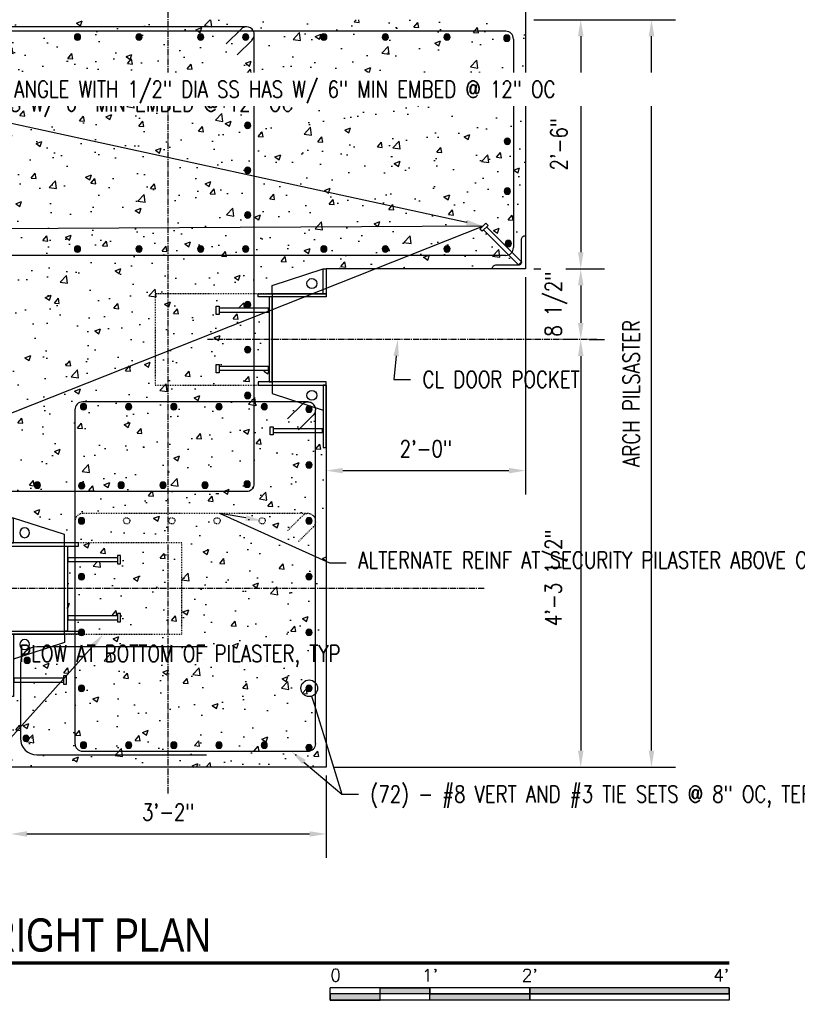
# Model space of a CAD drawing. Header units: inches. Extents: x 73 to 1688, y 720 to 938.
# Tile 9 of 34: x 366 to 459, y 720 to 838. Entities that reach past the tile are written whole.
import ezdxf
from ezdxf import colors
from ezdxf.entities.mleader import LeaderData, LeaderLine
from ezdxf.enums import TextEntityAlignment as Align
from ezdxf.math import Vec2, Vec3

# ---------------------------------------------------------------- set-up
doc = ezdxf.new("R2010")
doc.units = ezdxf.units.IN
doc.header["$MEASUREMENT"] = 0
doc.linetypes.add('CENTER2', pattern=[1.125, 0.75, -0.125, 0.125, -0.125])
doc.linetypes.add('Hidden 3_32_', pattern=[0.140625, 0.09375, -0.046875])
for name, color, linetype in [('A-DETL-GENF', 3, 'Continuous'), ('A-DETL-HDLN', 1, 'Hidden 3_32_'), ('A-DETL-WIDE', 5, 'Continuous'), ('A-WALL-PATT', 8, 'Continuous'), ('S-ANNO-DIMS', 1, 'Continuous'), ('S-ANNO-NOTE', 2, 'Continuous'), ('S-ANNO-SYMB', 2, 'Continuous'), ('S-COLS', 53, 'Continuous'), ('S-DETL-HVY', 4, 'Continuous'), ('S-DETL-LIGHT', 1, 'Continuous'), ('S-GRID', 1, 'CENTER2')]:
    doc.layers.add(name, color=color, linetype=linetype)
doc.styles.add('Annotative', font='romans.shx', dxfattribs={"width": 0.8, "height": 0.125})
doc.styles.add('Arial', font='romans.shx', dxfattribs={"width": 0.8})
doc.styles.add('TITLES', font='swiss.ttf', dxfattribs={"width": 0.8, "height": 0.25})
doc.dimstyles.new('Annotative', dxfattribs={"dimscale": 0, "dimtxt": 0.125, "dimasz": 0.125, "dimexe": 0.18, "dimexo": 0.0625, "dimgap": 0.09, "dimtad": 1, "dimdec": 3, "dimzin": 3, "dimdsep": 46, "dimlunit": 4, "dimtxsty": 'Annotative', "dimcen": 0.09, "dimclrt": 2, "dimazin": 2, "dimtfac": 1, "dimtdec": 3, "dimtmove": 0, "dimatfit": 0, "dimfxl": 1, "dimtfill": 1, "dimfrac": 2, "dimtolj": 1, "dimtzin": 0, "dimarcsym": 0})

# ---------------------------------------------------------------- blocks, each defined once
blk = doc.blocks.new('Reinf Bar Section_USACE - __6-599924-PILASTER MIDDLE RIGHT PLAN')
at = {"layer": 'A-DETL-GENF'}
blk.add_hatch(color=256, dxfattribs=at).paths.add_polyline_path([(-0.08, -0.37), (0.08, -0.37), (0.23, -0.29), (0.34, -0.16), (0.38, 0), (0.34, 0.16), (0.23, 0.29), (0.08, 0.37), (-0.08, 0.37), (-0.23, 0.29), (-0.34, 0.16), (-0.37, 0), (-0.34, -0.16), (-0.23, -0.29)])
for start, end in [(0, 180), (180, 0)]:
    blk.add_arc((0, 0), 0.375, start, end, dxfattribs=at)
blk = doc.blocks.new('Reinforcing Bend Type T1_USACE - _3-1806988-PILASTER MIDDLE RIGHT PLAN')
at = {"lineweight": -3}
for p, q in [((-12.89, -43), (-12.89, 38.06)), ((13.17, 38.99), (-11.95, 38.99)), ((10.74, 36.95), (12.51, 38.72)), ((14.11, -43), (14.11, 38.06)), ((12.07, 35.66), (13.92, 37.51)), ((13.17, -43.93), (-11.95, -43.93))]:
    blk.add_line(p, q, dxfattribs=at)
for centre, radius, start, end in [((-11.95, 38.06), 0.938, 90, 180), ((13.17, 38.06), 0.938, 360, 135.0039), ((13.28, 38.04), 0.831, 320.6986, 1.1923), ((-11.95, -43), 0.938, 180, 270), ((13.17, -43), 0.938, 270, 360)]:
    blk.add_arc(centre, radius, start, end, dxfattribs=at)
blk = doc.blocks.new('Reinforcing Bend Type T1_USACE - _3-1806933-PILASTER MIDDLE RIGHT PLAN')
at = {"lineweight": -3}
for p, q in [((25.77, 25.49), (-24.05, 25.49)), ((25.11, 25.21), (23.34, 23.45)), ((-24.99, 24.55), (-24.99, -29.49)), ((26.43, 23.88), (24.65, 22.13)), ((26.71, -29.49), (26.71, 24.55)), ((25.77, -30.43), (-24.05, -30.43))]:
    blk.add_line(p, q, dxfattribs=at)
for centre, radius, start, end in [((-24.05, 24.55), 0.938, 90, 180), ((25.77, 24.55), 0.938, 314.478, 135.0039), ((-24.05, -29.49), 0.938, 180, 270), ((25.77, -29.49), 0.937, 270, 0)]:
    blk.add_arc(centre, radius, start, end, dxfattribs=at)
blk = doc.blocks.new('Reinforcing Bend Type T1_USACE - _3-1811623-PILASTER MIDDLE RIGHT PLAN')
at = {"lineweight": -3}
for p, q in [((14.39, 18.56), (-12.72, 18.56)), ((11.95, 16.52), (13.72, 18.29)), ((-13.66, 17.62), (-13.66, -22.56)), ((13.26, 15.2), (15.04, 16.95)), ((15.32, -22.56), (15.32, 17.62)), ((-12.72, -23.5), (14.39, -23.5))]:
    blk.add_line(p, q, dxfattribs=at)
for centre, radius, start, end in [((-12.72, 17.62), 0.937, 90, 180), ((14.39, 17.62), 0.937, 0, 135), ((14.39, 17.62), 0.937, 314.475, 89.475), ((-12.72, -22.56), 0.938, 180, 270), ((14.39, -22.56), 0.938, 270, 360)]:
    blk.add_arc(centre, radius, start, end, dxfattribs=at)
blk = doc.blocks.new('*D85')
at = {"layer": 'Defpoints', "color": 0, "transparency": 16777216}
for p in [(364.59, 748.29), (402.59, 748.29), (402.59, 740.25)]:
    blk.add_point(p, dxfattribs=at)
at = {"layer": 'S-ANNO-DIMS', "color": 0, "lineweight": -2, "transparency": 16777216}
for p, q in [((364.59, 747.29), (364.59, 737.37)), ((402.59, 747.29), (402.59, 737.37)), ((366.59, 740.25), (400.59, 740.25))]:
    blk.add_line(p, q, dxfattribs=at)
at = {"layer": 'S-ANNO-DIMS', "color": 0, "transparency": 16777216}
for points in [[(366.59, 740.58), (366.59, 739.92), (364.59, 740.25)], [(400.59, 740.58), (400.59, 739.92), (402.59, 740.25)]]:
    blk.add_solid(points, dxfattribs=at)
at = {"layer": 'S-ANNO-DIMS', "color": 2, "lineweight": -3, "transparency": 16777216, "insert": (383.59, 742.88), "char_height": 2, "width": 8.2186, "attachment_point": 5, "style": 'Annotative', "bg_fill": 3, "box_fill_scale": 1.25, "bg_fill_color": 256, "bg_fill_true_color": 13158600, "bg_fill_transparency": 0}
blk.add_mtext('\\A1;3\'-2"', dxfattribs=at)
blk = doc.blocks.new('*D83')
at = {"layer": 'Defpoints', "color": 0, "transparency": 16777216}
for p in [(426.59, 838.29), (426.59, 808.29), (433.23, 808.29)]:
    blk.add_point(p, dxfattribs=at)
at = {"layer": 'S-ANNO-DIMS', "color": 0, "lineweight": -2, "transparency": 16777216}
for p, q in [((427.59, 838.29), (436.11, 838.29)), ((433.23, 836.29), (433.23, 810.29)), ((427.59, 808.29), (436.11, 808.29))]:
    blk.add_line(p, q, dxfattribs=at)
at = {"layer": 'S-ANNO-DIMS', "color": 0, "transparency": 16777216}
for points in [[(432.9, 836.29), (433.57, 836.29), (433.23, 838.29)], [(432.9, 810.29), (433.57, 810.29), (433.23, 808.29)]]:
    blk.add_solid(points, dxfattribs=at)
at = {"layer": 'S-ANNO-DIMS', "color": 2, "lineweight": -3, "transparency": 16777216, "insert": (430.6, 823.29), "char_height": 2, "width": 8.2186, "attachment_point": 5, "rotation": 90, "style": 'Annotative', "bg_fill": 3, "box_fill_scale": 1.25, "bg_fill_color": 256, "bg_fill_true_color": 13158600, "bg_fill_transparency": 0}
blk.add_mtext('\\A1;2\'-6"', dxfattribs=at)
blk = doc.blocks.new('*D82')
at = {"layer": 'Defpoints', "color": 0, "transparency": 16777216}
for p in [(433.23, 799.79), (402.59, 748.29), (433.23, 748.29)]:
    blk.add_point(p, dxfattribs=at)
at = {"layer": 'S-ANNO-DIMS', "color": 0, "lineweight": -2, "transparency": 16777216}
for p, q in [((432.23, 799.79), (430.35, 799.79)), ((433.23, 797.79), (433.23, 750.29)), ((403.59, 748.29), (436.11, 748.29))]:
    blk.add_line(p, q, dxfattribs=at)
at = {"layer": 'S-ANNO-DIMS', "color": 0, "transparency": 16777216}
for points in [[(432.9, 797.79), (433.57, 797.79), (433.23, 799.79)], [(432.9, 750.29), (433.57, 750.29), (433.23, 748.29)]]:
    blk.add_solid(points, dxfattribs=at)
at = {"layer": 'S-ANNO-DIMS', "color": 2, "lineweight": -3, "transparency": 16777216, "insert": (430.27, 771.09), "char_height": 2, "width": 18.1645, "attachment_point": 5, "rotation": 90, "style": 'Annotative', "bg_fill": 3, "box_fill_scale": 1.25, "bg_fill_color": 256, "bg_fill_true_color": 13158600, "bg_fill_transparency": 0}
blk.add_mtext('\\A1;4\'-3 1/2"', dxfattribs=at)
blk = doc.blocks.new('*D80')
at = {"layer": 'Defpoints', "color": 0, "transparency": 16777216}
for p in [(426.59, 808.29), (402.59, 794.29), (426.59, 784)]:
    blk.add_point(p, dxfattribs=at)
at = {"layer": 'S-ANNO-DIMS', "color": 0, "lineweight": -2, "transparency": 16777216}
for p, q in [((426.59, 807.29), (426.59, 781.12)), ((402.59, 793.29), (402.59, 781.12)), ((404.59, 784), (424.59, 784))]:
    blk.add_line(p, q, dxfattribs=at)
at = {"layer": 'S-ANNO-DIMS', "color": 0, "transparency": 16777216}
for points in [[(404.59, 784.33), (404.59, 783.66), (402.59, 784)], [(424.59, 784.33), (424.59, 783.66), (426.59, 784)]]:
    blk.add_solid(points, dxfattribs=at)
at = {"layer": 'S-ANNO-DIMS', "color": 2, "lineweight": -3, "transparency": 16777216, "insert": (414.59, 786.63), "char_height": 2, "width": 8.2186, "attachment_point": 5, "style": 'Annotative', "bg_fill": 3, "box_fill_scale": 1.25, "bg_fill_color": 256, "bg_fill_true_color": 13158600, "bg_fill_transparency": 0}
blk.add_mtext('\\A1;2\'-0"', dxfattribs=at)
blk = doc.blocks.new('*U99')
for points in [[(-2.625, -0.188), (-2.25, -0.188), (-2.25, -0.2344), (-2.625, -0.2344)], [(-1.5, -0.2344), (0, -0.2344), (0, -0.1875), (-1.5, -0.1875)], [(-3, -0.2812), (-2.625, -0.2812), (-2.625, -0.2344), (-3, -0.2344)], [(-2.25, -0.2349), (-1.5, -0.2349), (-1.5, -0.2812), (-2.25, -0.2812)]]:
    blk.add_hatch(color=256).paths.add_polyline_path(points)
for p, q in [((0, -0.1875), (-3, -0.1875)), ((-3, -0.2812), (-3, -0.1875)), ((-2.625, -0.2807), (-2.625, -0.188)), ((-2.25, -0.2812), (-2.25, -0.1885)), ((-1.5, -0.2812), (-1.5, -0.1885)), ((0, -0.1875), (0, -0.2812)), ((0, -0.2344), (-3, -0.2344)), ((0, -0.2812), (-3, -0.2812))]:
    blk.add_line(p, q)
at = {"flags": 128}
for points in [[(-2.625, -0.188), (-2.25, -0.188), (-2.25, -0.2344), (-2.625, -0.2344), (-2.625, -0.188)], [(-1.5, -0.2344), (0, -0.2344), (0, -0.1875), (-1.5, -0.1875), (-1.5, -0.2344)], [(-3, -0.2812), (-2.625, -0.2812), (-2.625, -0.2344), (-3, -0.2344), (-3, -0.2812)], [(-2.25, -0.2349), (-1.5, -0.2349), (-1.5, -0.2812), (-2.25, -0.2812), (-2.25, -0.2349)]]:
    blk.add_lwpolyline(points, close=True, dxfattribs=at)
at = {"style": 'Arial'}
blk.add_text('0', height=0.0937, dxfattribs=at).set_placement((-3, -0.0937), align=Align.MIDDLE_LEFT)
for s, p in [("1'", (-2.25, -0.0937)), ("2'", (-1.5, -0.0937))]:
    blk.add_text(s, height=0.09375, dxfattribs=at).set_placement(p, align=Align.MIDDLE_CENTER)
blk.add_text("4'", height=0.09375, dxfattribs=at).set_placement((0, -0.0937), align=Align.MIDDLE_RIGHT)
blk = doc.blocks.new('_DotBlank')
at = {"color": 0, "linetype": 'ByBlock', "lineweight": -2}
blk.add_line((-0.5, 0), (-1, 0), dxfattribs=at)
blk.add_circle((0, 0), 0.5, dxfattribs=at)
blk = doc.blocks.new('*D136')
at = {"layer": 'Defpoints', "color": 0, "transparency": 16777216}
for p in [(426.59, 838.29), (441.75, 838.29), (402.59, 748.29)]:
    blk.add_point(p, dxfattribs=at)
at = {"layer": 'S-ANNO-DIMS', "color": 0, "lineweight": -2, "transparency": 16777216}
for p, q in [((427.59, 838.29), (444.63, 838.29)), ((441.75, 750.29), (441.75, 836.29)), ((403.59, 748.29), (444.63, 748.29))]:
    blk.add_line(p, q, dxfattribs=at)
at = {"layer": 'S-ANNO-DIMS', "color": 0, "transparency": 16777216}
for points in [[(441.41, 836.29), (442.08, 836.29), (441.75, 838.29)], [(441.41, 750.29), (442.08, 750.29), (441.75, 748.29)]]:
    blk.add_solid(points, dxfattribs=at)
at = {"layer": 'S-ANNO-DIMS', "color": 2, "transparency": 16777216, "insert": (439.31, 793.29), "char_height": 2, "attachment_point": 5, "rotation": 90, "style": 'Annotative', "bg_fill": 3, "box_fill_scale": 1.25, "bg_fill_color": 256, "bg_fill_true_color": 13158600, "bg_fill_transparency": 0}
blk.add_mtext('\\A1;ARCH PILSASTER', dxfattribs=at)
blk = doc.blocks.new('*U47')
at = {"linetype": 'Continuous', "lineweight": 70}
blk.add_line((1.125, 0.625), (9.4921, 0.625), dxfattribs=at)
at = {"lineweight": 70}
blk.add_circle((0.8125, 0.625), 0.3125, dxfattribs=at)
at = {"style": 'Arial'}
blk.add_attdef('DRAWING_AREA_TITLE', text='', height=0.1875, dxfattribs=at).set_placement((1.3743, 0.6339), align=Align.BOTTOM_LEFT)
blk.add_attdef('X#', text='', height=0.1875, dxfattribs=at).set_placement((0.8125, 0.625), align=Align.MIDDLE_CENTER)
blk.add_attdef('SCALE:', text='', height=0.0938, dxfattribs=at).set_placement((1.3743, 0.5606), align=Align.TOP_LEFT)
blk = doc.blocks.new('*D137')
at = {"layer": 'S-ANNO-DIMS', "color": 0, "lineweight": -2, "transparency": 16777216}
for p, q in [((427.59, 808.29), (436.11, 808.29)), ((433.23, 806.29), (433.23, 801.79)), ((434.23, 799.79), (436.11, 799.79))]:
    blk.add_line(p, q, dxfattribs=at)
at = {"layer": 'S-ANNO-DIMS', "color": 2, "transparency": 16777216, "insert": (430.27, 804.04), "char_height": 2, "attachment_point": 5, "rotation": 90, "style": 'Annotative', "bg_fill": 3, "box_fill_scale": 1.25, "bg_fill_color": 256, "bg_fill_true_color": 13158600, "bg_fill_transparency": 0}
blk.add_mtext('\\A1;8 1/2"', dxfattribs=at)
at = {"layer": 'Defpoints', "color": 0, "transparency": 16777216}
for p in [(426.59, 808.29), (433.23, 799.79), (433.23, 799.79)]:
    blk.add_point(p, dxfattribs=at)
at = {"layer": 'S-ANNO-DIMS', "color": 0, "transparency": 16777216}
for points in [[(432.9, 806.29), (433.57, 806.29), (433.23, 808.29)], [(432.9, 801.79), (433.57, 801.79), (433.23, 799.79)]]:
    blk.add_solid(points, dxfattribs=at)
blk = doc.blocks.new('USM TYPE H_SECURITY PILASTER POCKET WELDMENT')
for p, q in [((-3.75, 0.44), (-3.75, 6.37)), ((-3.25, 0.44), (-3.25, 6.37)), ((3.25, 0.44), (3.25, 6.37)), ((3.75, 0.44), (3.75, 6.37)), ((-6.5, 0), (-8.5, -6.13)), ((-5.5, 0), (-6.5, 0)), ((5.5, 0), (6.5, 0)), ((6.5, 0), (8.5, -6.13)), ((-11.25, -6.06), (-11.25, -0.13)), ((-10.75, -6.06), (-10.75, -0.13))]:
    blk.add_line(p, q)
for points in [[(-4, 6.37), (-4, 6.75), (-3, 6.75), (-3, 6.37)], [(3, 6.37), (3, 6.75), (4, 6.75), (4, 6.37)], [(-5.5, 1.69), (-5.5, -6.5), (-5.12, -6.5), (-5.12, 1.69)], [(5.5, 1.69), (5.5, -6.5), (5.12, -6.5), (5.12, 1.69)], [(-11.5, -0.13), (-11.5, 0.25), (-10.5, 0.25), (-10.5, -0.13)], [(-5.12, 0), (5.12, 0), (5.12, 0.37), (-5.12, 0.37)], [(-13, -6.5), (-5.5, -6.5), (-5.5, -6.13), (-13, -6.13)], [(-11.19, -6.13), (-11.25, -6.06), (-10.75, -6.06), (-10.81, -6.13)], [(8.5, -6.5), (5.5, -6.5), (5.5, -6.13), (8.5, -6.13)]]:
    blk.add_lwpolyline(points, close=True)
for points in [[(-3.69, 0.37), (-3.75, 0.44), (-3.25, 0.44), (-3.31, 0.37)], [(3.31, 0.37), (3.25, 0.44), (3.75, 0.44), (3.69, 0.37)]]:
    blk.add_lwpolyline(points)
for centre in [(-6.73, -4.78), (6.73, -4.78)]:
    blk.add_circle(centre, 0.597)
blk = doc.blocks.new('USM TYPE H_0.50 x 6.00 HAS')
for p, q in [((-0.25, 0.0625), (-0.25, 6)), ((0.25, 0.0625), (0.25, 6)), ((-0.1875, 0), (0.1875, 0))]:
    blk.add_line(p, q)
blk.add_lwpolyline([(-0.5, 6), (-0.5, 6.375), (0.5, 6.375), (0.5, 6)], close=True)
blk.add_lwpolyline([(-0.1875, 0), (-0.25, 0.0625), (0.25, 0.0625), (0.1875, 0)])
blk = doc.blocks.new('USM TYPE H_L4x4x0.50')
at = {"lineweight": -3}
blk.add_lwpolyline([(-0.75, 0.5, 0.414214), (-0.5, 0.75), (-0.5, 3.5, -0.414214), (0, 4), (0, 0), (-4, 0, -0.414214), (-3.5, 0.5)], format="xyb", close=True, dxfattribs=at)

msp = doc.modelspace()

# ---------------------------------------------------------------- hatches: boundary and pattern name
at = {"layer": 'A-WALL-PATT', "lineweight": -3}
h = msp.add_hatch(dxfattribs=at)
h.set_pattern_fill('AR-CONC', color=256, style=0)
h.set_pattern_definition([(50, (3.067, 0), (7.1726, -0.62752), [0.75, -8.25]), (355, (3.067, 0), (-1.387513, 7.52192), [0.6, -6.6]), (100.45144, (3.6645, -0.052), (5.78509, 6.8944), [0.6374, -7.01142]), (46.1842, (3.067, 2), (10.67241, -1.65519), [1.125, -12.375]), (96.6356, (3.956, 1.862), (9.34662, 9.74119), [0.9561, -10.51714]), (351.1842, (3.067, 2), (9.34662, 9.74119), [0.9, -9.9]), (21, (4.067, 1.5), (5.96907, -4.02619), [0.75, -8.25]), (326, (4.067, 1.5), (2.433153, 7.2515), [0.6, -6.6]), (71.45144, (4.564, 1.1645), (8.402224, 3.22531), [0.6374, -7.01142]), (37.5, (3.0668, 0), (0.1215986, 3.3289385), [0, -6.52, 0, -6.7, 0, -6.625]), (7.5, (3.0668, 0), (2.630695, 3.944117), [0, -3.82, 0, -6.37, 0, -2.525]), (327.5, (0.8368, 0), (5.338224, -0.225549), [0, -2.5, 0, -7.8, 0, -10.35]), (317.5, (-0.1632, 0), (5.831862, 1.00105), [0, -3.25, 0, -5.18, 0, -7.35])])
h.paths.add_polyline_path([(340.594, 838.29), (340.594, 782.29, -0.41421356), (341.094, 781.79), (341.094, 779.1436), (345.2924, 783.342), (345.1156, 783.5188), (345.3808, 783.784), (346.0879, 783.0769), (345.8227, 782.8117), (345.646, 782.9885), (341.4475, 778.79), (344.094, 778.79, -0.41421356), (344.594, 778.29), (364.594, 778.29), (364.594, 782.79), (364.969, 782.79), (364.969, 781.04), (370.969, 781.04), (370.969, 781.29), (371.344, 781.29), (371.344, 780.29), (370.969, 780.29), (370.969, 780.54), (364.969, 780.54), (364.969, 778.29), (371.094, 776.29), (371.094, 775.29), (372.7815, 775.29), (372.7815, 774.915), (371.469, 774.915), (371.469, 773.54), (377.469, 773.54), (377.469, 773.79), (377.844, 773.79), (377.844, 772.79), (377.469, 772.79), (377.469, 773.04), (371.469, 773.04), (371.469, 766.54), (377.469, 766.54), (377.469, 766.79), (377.844, 766.79), (377.844, 765.79), (377.469, 765.79), (377.469, 766.04), (371.469, 766.04), (371.469, 764.665), (372.7815, 764.665), (372.7815, 764.29), (371.094, 764.29), (371.094, 763.29), (364.969, 761.29), (364.594, 761.29), (364.594, 748.29), (402.594, 748.29), (402.594, 786.79), (402.219, 786.79), (402.219, 788.54), (396.219, 788.54), (396.219, 788.29), (395.844, 788.29), (395.844, 789.29), (396.219, 789.29), (396.219, 789.04), (402.219, 789.04), (402.219, 791.29), (396.094, 793.29), (396.094, 794.29), (394.4065, 794.29), (394.4065, 794.665), (395.719, 794.665), (395.719, 796.04), (389.719, 796.04), (389.719, 795.79), (389.344, 795.79), (389.344, 796.79), (389.719, 796.79), (389.719, 796.54), (395.719, 796.54), (395.719, 803.04), (389.719, 803.04), (389.719, 802.79), (389.344, 802.79), (389.344, 803.79), (389.719, 803.79), (389.719, 803.54), (395.719, 803.54), (395.719, 804.915), (394.4065, 804.915), (394.4065, 805.29), (396.094, 805.29), (396.094, 806.29), (402.219, 808.29), (402.594, 808.29), (422.594, 808.29, -0.41421356), (423.094, 808.79), (425.7404, 808.79), (421.542, 812.9885), (421.3652, 812.8117), (421.1, 813.0769), (421.8071, 813.784), (422.0723, 813.5188), (421.8955, 813.342), (426.094, 809.1436), (426.094, 811.79, -0.41421356), (426.594, 812.29), (426.594, 838.29)])

# ---------------------------------------------------------------- linework, layer by layer
at = {"layer": 'A-DETL-HDLN', "lineweight": -3}
for p, q in [((382.0047, 805.29), (382.0047, 794.29)), ((396.094, 805.29), (382.0047, 805.29)), ((382.0047, 794.29), (396.094, 794.29))]:
    msp.add_line(p, q, dxfattribs=at)
for points in [[(385.2368, 775.29), (371.094, 775.29)], [(385.2368, 764.29), (385.2368, 775.29)], [(371.094, 764.29), (385.2368, 764.29)]]:
    msp.add_lwpolyline(points, dxfattribs=at)
at = {"layer": 'A-DETL-WIDE', "lineweight": -3}
msp.add_lwpolyline([(388.2887, 762.7733), (367.7887, 762.7733, 0.41421356), (365.7887, 760.7733), (365.7887, 751.7733, 0.41421356), (367.7887, 749.7733), (388.1884, 749.7733)], format="xyb", dxfattribs=at)
at = {"layer": 'S-DETL-HVY', "linetype": 'Hidden 3_32_'}
for points in [[(400.4039, 778.826), (373.2856, 778.826, 0.41421356), (372.3481, 777.8885)], [(397.9647, 776.7837), (399.7324, 778.5515, -0.30334668)], [(399.2683, 775.4681), (401.0522, 777.2196, 0.20860208), (401.3329, 777.8885, 0.66817846), (399.7324, 778.5515)]]:
    msp.add_lwpolyline(points, format="xyb", dxfattribs=at)
for centre in [(378.5856, 777.9549), (384.0231, 777.9549), (389.4606, 777.9549), (394.8981, 777.9549)]:
    msp.add_circle(centre, 0.375, dxfattribs=at)
at = {"layer": 'S-GRID', "lineweight": -3}
msp.add_line((383.594, 745.1188), (383.594, 908.3716), dxfattribs=at)

# ---------------------------------------------------------------- block references
at = {"layer": 'A-DETL-GENF', "lineweight": -3}
for p in [(372.6697, 836.1937), (380.0797, 836.1937), (387.4897, 836.1937), (392.8997, 836.1937), (402.3097, 836.1937), (409.7197, 836.1937), (417.1297, 836.1937), (424.3346, 836.0687), (393.1419, 830.9684), (424.3947, 829.6445), (393.1419, 825.5684), (424.3947, 823.6445), (393.1419, 820.1684), (424.3947, 817.6445), (393.1419, 814.7684), (372.6697, 810.6937), (380.0797, 810.6937), (387.4897, 810.6937), (392.8997, 810.6937), (402.3097, 810.6937), (409.7197, 810.6937), (417.1297, 810.6937), (424.5152, 811.3437), (393.1419, 803.9684), (393.1419, 798.5684), (393.1419, 793.0434), (373.3881, 791.6946), (378.8256, 791.6946), (384.2631, 791.6946), (389.7006, 791.6946), (395.1381, 791.6946), (400.5309, 791.3949), (400.5309, 784.6749), (367.8419, 782.2434), (373.1559, 782.1749), (377.9219, 782.2434), (382.9619, 782.2434), (388.0019, 782.2434), (393.0864, 782.3684), (373.1481, 777.9549), (400.5231, 777.9549), (373.1481, 771.2349), (400.5231, 771.2349), (373.1481, 764.5149), (400.5231, 764.5149), (366.6097, 761.1409), (373.1481, 757.7949), (400.5231, 757.7949), (366.4847, 751.7658), (373.3881, 750.9446), (378.8256, 750.9446), (384.2631, 750.9446), (389.7006, 750.9446), (395.1381, 750.9446), (400.5309, 750.6449)]:
    msp.add_blockref('Reinf Bar Section_USACE - __6-599924-PILASTER MIDDLE RIGHT PLAN', p, dxfattribs=at)
at = {"layer": 'S-ANNO-SYMB'}
ref = msp.add_blockref('*U47', (299.2137, 714.7419), dxfattribs=dict(at, xscale=15.99999997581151, yscale=15.99999997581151, zscale=15.99999997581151))
ref.add_attrib('SCALE:', 'SCALE: 3/4" = 1\'-0"', dxfattribs={"layer": '0', "height": 2, "style": 'Annotative', "width": 0.796875}).set_placement((321.2024, 723.7112), align=Align.TOP_LEFT)
ref.add_attrib('DRAWING_AREA_TITLE', 'PILASTER MIDDLE RIGHT PLAN', dxfattribs={"layer": '0', "height": 4, "style": 'TITLES', "width": 0.796875}).set_placement((321.2024, 724.8844), align=Align.BOTTOM_LEFT)
ref.add_attrib('X#', 'A4', dxfattribs={"layer": '0', "height": 4, "style": 'TITLES', "width": 0.796875}).set_placement((312.2137, 724.7419), align=Align.MIDDLE_CENTER)
at = {"layer": 'S-ANNO-SYMB', "xscale": 15.99999997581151, "yscale": 15.99999997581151, "zscale": 15.99999997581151}
msp.add_blockref('*U99', (451.0872, 724.7419), dxfattribs=at)
at = {"layer": 'S-DETL-HVY', "lineweight": -3}
for name, p in [('Reinforcing Bend Type T1_USACE - _3-1806933-PILASTER MIDDLE RIGHT PLAN', (367.2396, 811.9324)), ('Reinforcing Bend Type T1_USACE - _3-1811623-PILASTER MIDDLE RIGHT PLAN', (386.0103, 773.7055))]:
    msp.add_blockref(name, p, dxfattribs=at)
at = {"layer": 'S-DETL-HVY', "lineweight": -3, "rotation": 90.00000000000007}
msp.add_blockref('Reinforcing Bend Type T1_USACE - _3-1806988-PILASTER MIDDLE RIGHT PLAN', (381.2005, 822.7944), dxfattribs=at)
at = {"layer": 'S-DETL-LIGHT', "xscale": -1, "rotation": 270}
msp.add_blockref('USM TYPE H_SECURITY PILASTER POCKET WELDMENT', (371.094, 769.79), dxfattribs=at)

# ---------------------------------------------------------------- next in the draw order: dimensions: what is measured, and where the dimension line sits
at = {"layer": 'S-ANNO-DIMS', "lineweight": -3}
dim = msp.add_linear_dim(base=(433.2333, 808.29), p1=(426.594, 838.29), p2=(426.594, 808.29), angle=90, dimstyle='Annotative', override={"dimpost": '\\X'}, dxfattribs=at)
dim.commit()
dim.dimension.update_dxf_attribs({"geometry": '*D83', "text_midpoint": (430.6028, 823.29)})
dim = msp.add_linear_dim(base=(402.594, 740.2496), p1=(364.594, 748.29), p2=(402.594, 748.29), dimstyle='Annotative', override={"dimpost": '\\X'}, dxfattribs=at)
dim.commit()
dim.dimension.update_dxf_attribs({"geometry": '*D85', "text_midpoint": (383.594, 742.8801)})

# ---------------------------------------------------------------- next in the draw order: dimensions: what is measured, and where the dimension line sits
dim = msp.add_linear_dim(base=(433.2333, 748.29), p1=(433.2333, 799.79), p2=(402.594, 748.29), angle=90, dimstyle='Annotative', override={"dimpost": '\\X'}, dxfattribs=at)
dim.commit()
dim.dimension.update_dxf_attribs({"geometry": '*D82', "text_midpoint": (433.2333, 771.0859), "dimtype": 160})

# ---------------------------------------------------------------- next in the draw order: leaders
at = {"layer": 'S-ANNO-NOTE', "lineweight": -3}
ml = msp.add_multileader_mtext('Standard', dxfattribs=at)
ml.set_content('#6 TIE SETS\\P@ 4" OC', color=256, style='Annotative')
ml.set_leader_properties(color=1, linetype='ByLayer', lineweight=-1)
ml.build(insert=Vec2(0, 0))
ml.multileader.update_dxf_attribs({"text_right_attachment_type": 3, "dogleg_length": 0.125, "arrow_head_size": 2, "scale": 16})
ctx = ml.context
ctx.base_point, ctx.scale, ctx.char_height, ctx.arrow_head_size, ctx.landing_gap_size, ctx.plane_origin = Vec3(131.1777, 834.0882), 16, 2, 2, 1.44, Vec3(147.6851, 843.815)
ctx.right_attachment = 3
notes = []
notes.append((ctx, [(0, (1, 1, 0), (129.1777, 834.0882), (1, 0), 2, [(0, [(129.1777, 843.9143)], 0, [])])]))
ctx.mtext.insert, ctx.mtext.width, ctx.mtext.flow_direction = Vec3(132.6177, 835.0882), 25.609633, 5
for ctx, leaders in notes:
    for number, flags, end, landing, length, lines in leaders:
        leader = LeaderData()
        leader.index, (leader.has_last_leader_line, leader.has_dogleg_vector, leader.attachment_direction) = number, flags
        leader.last_leader_point, leader.dogleg_vector, leader.dogleg_length = Vec3(end), Vec3(landing), length
        for number, points, colour, breaks in lines:
            line = LeaderLine()
            line.index, line.vertices, line.color, line.breaks = number, Vec3.list(points), colors.encode_raw_color(colour), breaks
            leader.lines.append(line)
        ctx.leaders.append(leader)

# ---------------------------------------------------------------- next in the draw order: dimensions: what is measured, and where the dimension line sits
at = {"layer": 'S-ANNO-DIMS', "lineweight": -3}
dim = msp.add_linear_dim(base=(426.594, 783.9981), p1=(402.594, 794.29), p2=(426.594, 808.29), dimstyle='Annotative', override={"dimpost": '\\X'}, dxfattribs=at)
dim.commit()
dim.dimension.update_dxf_attribs({"geometry": '*D80', "text_midpoint": (414.594, 786.6286)})

# ---------------------------------------------------------------- next in the draw order: leaders
at = {"layer": 'S-ANNO-NOTE', "lineweight": -3}
ml = msp.add_multileader_mtext('Standard', dxfattribs=at)
ml.set_content('', color=256, style='Annotative')
ml.set_leader_properties(color=1, lineweight=-1)
ml.set_arrow_properties(name='DOTBLANK')
ml.build(insert=Vec2(0, 0))
ml.multileader.update_dxf_attribs({"has_dogleg": 0, "text_right_attachment_type": 3, "dogleg_length": 0.125, "arrow_head_size": 2, "scale": 16})
ctx = ml.context
ctx.base_point, ctx.scale, ctx.char_height, ctx.arrow_head_size, ctx.landing_gap_size, ctx.plane_origin = Vec3(404.4734, 745.053), 16, 2, 2, 1.44, Vec3(405.1857, 753.202)
ctx.right_attachment = 3
notes = []
notes.append((ctx, [(1, (1, 1, 0), (402.4734, 745.053), (1, 0), 2, [(0, [(400.5544, 757.7949)], 0, [])])]))
ctx.mtext.insert, ctx.mtext.flow_direction = Vec3(405.9134, 746.053), 5
for ctx, leaders in notes:
    for number, flags, end, landing, length, lines in leaders:
        leader = LeaderData()
        leader.index, (leader.has_last_leader_line, leader.has_dogleg_vector, leader.attachment_direction) = number, flags
        leader.last_leader_point, leader.dogleg_vector, leader.dogleg_length = Vec3(end), Vec3(landing), length
        for number, points, colour, breaks in lines:
            line = LeaderLine()
            line.index, line.vertices, line.color, line.breaks = number, Vec3.list(points), colors.encode_raw_color(colour), breaks
            leader.lines.append(line)
        ctx.leaders.append(leader)

# ---------------------------------------------------------------- next in the draw order: dimensions: what is measured, and where the dimension line sits
at = {"layer": 'S-ANNO-DIMS'}
dim = msp.add_linear_dim(base=(441.7481, 838.29), p1=(402.594, 748.29), p2=(426.594, 838.29), angle=90, text='ARCH PILSASTER', dimstyle='Annotative', override={"dimpost": '\\X'}, dxfattribs=at)
dim.commit()
dim.dimension.update_dxf_attribs({"geometry": '*D136', "text_midpoint": (439.3081, 793.29)})

# ---------------------------------------------------------------- next in the draw order: linework, layer by layer
at = {"layer": 'S-COLS', "lineweight": -3}
msp.add_lwpolyline([(371.094, 775.29), (364.594, 775.29), (364.594, 778.29), (340.594, 778.29), (340.594, 898.29), (426.594, 898.29), (426.594, 808.29), (402.594, 808.29), (402.594, 805.29), (396.094, 805.29), (396.094, 794.29), (402.594, 794.29), (402.594, 748.29), (364.594, 748.29), (364.594, 764.29), (371.094, 764.29)], close=True, dxfattribs=at)
at = {"layer": 'S-GRID'}
msp.add_line((421.6207, 769.79), (328.7066, 769.79), dxfattribs=at)

# ---------------------------------------------------------------- next in the draw order: block references
at = {"layer": 'S-DETL-LIGHT', "rotation": 90}
msp.add_blockref('USM TYPE H_SECURITY PILASTER POCKET WELDMENT', (396.094, 799.79), dxfattribs=at)

# ---------------------------------------------------------------- next in the draw order: leaders
at = {"layer": 'S-ANNO-NOTE', "lineweight": -3}
ml = msp.add_multileader_mtext('Standard', dxfattribs=at)
ml.set_content('\\pxt19.2,22.4,25.6,28.8,32,35.2,38.4,41.6,44.8,48,51.2,54.4,57.6,60.8,64,67.2,70.4,73.6,76.8,80,83.2,86.4,89.6,92.8,96,99.2,102.4;{\\C256;ALTERNATE REINF AT SECURITY PILASTER ABOVE CJ, SEE DETAIL A3/S-510}', color=256, style='Annotative')
ml.set_leader_properties(color=1, linetype='ByLayer', lineweight=-1)
ml.build(insert=Vec2(0, 0))
ml.multileader.update_dxf_attribs({"text_right_attachment_type": 3, "dogleg_length": 0.125, "arrow_head_size": 2, "scale": 16})
ctx = ml.context
ctx.base_point, ctx.scale, ctx.char_height, ctx.arrow_head_size, ctx.landing_gap_size, ctx.plane_origin = Vec3(405.0093, 772.8961), 16, 2, 2, 1.44, Vec3(523.201, 782.0219)
ctx.right_attachment = 3
notes = []
notes.append((ctx, [(0, (1, 1, 0), (403.0093, 772.8961), (1, 0), 2, [(1, [(394.8981, 777.9549), (389.8448, 778.826)], 0, [])])]))
ctx.mtext.insert, ctx.mtext.width, ctx.mtext.defined_height, ctx.mtext.flow_direction = Vec3(406.4493, 774.2294), 15.868168, 19.1767, 5
ml = msp.add_multileader_mtext('Standard', dxfattribs=at)
ml.set_content('\\pxt3.2,6.4,9.6,12.8,16,19.2,22.4,25.6,28.8,32,35.2,38.4,41.6,44.8,48,51.2,54.4,57.6,60.8,64,67.2,70.4,73.6,76.8,80,83.2,86.4,89.6,92.8,96,99.2,102.4;SLOPED RECESS FOR PLOW AT BOTTOM OF PILASTER, TYP', color=256, style='Annotative')
ml.set_leader_properties(color=1, linetype='ByLayer', lineweight=-1)
ml.build(insert=Vec2(0, 0))
ml.multileader.update_dxf_attribs({"text_right_attachment_type": 3, "dogleg_length": 0.125, "arrow_head_size": 2, "scale": 16})
ctx = ml.context
ctx.base_point, ctx.scale, ctx.char_height, ctx.arrow_head_size, ctx.landing_gap_size, ctx.plane_origin = Vec3(340.2854, 761.7733), 16, 2, 2, 1.44, Vec3(391.168, 768.501)
ctx.right_attachment = 3
notes.append((ctx, [(1, (1, 1, 0), (364.594, 751.7733), (-1, 0), 2, [(0, [(375.7786, 764.29)], 0, [])])]))
ctx.mtext.insert, ctx.mtext.width, ctx.mtext.flow_direction = Vec3(341.7254, 762.9638), 19.821922, 5
ml = msp.add_multileader_mtext('Standard', dxfattribs=at)
ml.set_content('(72) - #8 VERT AND #3 TIE SETS @ 8" OC, TERMINATE VERT AND HORIZ REINF 2" ABOVE AND BELOW ILD SLEEVE', color=256, style='Annotative')
ml.set_leader_properties(color=1, linetype='ByLayer', lineweight=-1)
ml.build(insert=Vec2(0, 0))
ml.multileader.update_dxf_attribs({"text_right_attachment_type": 3, "dogleg_length": 0.125, "arrow_head_size": 2, "scale": 16})
ctx = ml.context
ctx.base_point, ctx.scale, ctx.char_height, ctx.arrow_head_size, ctx.landing_gap_size, ctx.plane_origin = Vec3(406.4734, 745.053), 16, 2, 2, 1.44, Vec3(530.8768, 754.1789)
ctx.right_attachment = 3
notes.append((ctx, [(0, (1, 1, 0), (404.4734, 745.053), (1, 0), 2, [(0, [(398.3954, 750.2035)], 0, [])])]))
ctx.mtext.insert, ctx.mtext.width, ctx.mtext.defined_height, ctx.mtext.flow_direction = Vec3(407.9134, 746.053), 35.523886, 19.1767, 5
for ctx, leaders in notes:
    for number, flags, end, landing, length, lines in leaders:
        leader = LeaderData()
        leader.index, (leader.has_last_leader_line, leader.has_dogleg_vector, leader.attachment_direction) = number, flags
        leader.last_leader_point, leader.dogleg_vector, leader.dogleg_length = Vec3(end), Vec3(landing), length
        for number, points, colour, breaks in lines:
            line = LeaderLine()
            line.index, line.vertices, line.color, line.breaks = number, Vec3.list(points), colors.encode_raw_color(colour), breaks
            leader.lines.append(line)
        ctx.leaders.append(leader)

# ---------------------------------------------------------------- next in the draw order: dimensions: what is measured, and where the dimension line sits
at = {"layer": 'S-ANNO-DIMS'}
dim = msp.add_linear_dim(base=(433.2333, 799.79), p1=(426.594, 808.29), p2=(433.2333, 799.79), angle=90, dimstyle='Annotative', override={"dimpost": '\\X'}, dxfattribs=at)
dim.commit()
dim.dimension.update_dxf_attribs({"geometry": '*D137', "text_midpoint": (433.2333, 804.04), "dimtype": 160})

# ---------------------------------------------------------------- next in the draw order: block references
at = {"layer": 'S-DETL-LIGHT', "rotation": 45}
msp.add_blockref('USM TYPE H_0.50 x 6.00 HAS', (425.9614, 808.9226), dxfattribs=at)
at = {"layer": 'S-DETL-LIGHT'}
msp.add_blockref('USM TYPE H_L4x4x0.50', (426.594, 808.29), dxfattribs=at)

# ---------------------------------------------------------------- next in the draw order: leaders
at = {"layer": 'S-ANNO-NOTE', "lineweight": -3}
ml = msp.add_multileader_mtext('Standard', dxfattribs=at)
ml.set_content('\\A1;L4X4X1/2 SS ANGLE WITH 1/2" DIA SS HAS W/ 6" MIN EMBED @ 12" OC', color=256, style='Annotative')
ml.set_leader_properties(color=1, linetype='ByLayer', lineweight=-1)
ml.build(insert=Vec2(0, 0))
ml.multileader.update_dxf_attribs({"text_right_attachment_type": 3, "dogleg_length": 0.125, "arrow_head_size": 2, "scale": 16})
ctx = ml.context
ctx.base_point, ctx.scale, ctx.char_height, ctx.arrow_head_size, ctx.landing_gap_size, ctx.plane_origin = Vec3(316.2282, 828.244), 16, 2, 2, 1.44, Vec3(330.941, 749.7975)
ctx.right_attachment = 3
notes = []
notes.append((ctx, [(0, (1, 1, 0), (347.5304, 813.0059), (-1, 0), 6.9364, [(1, [(345.7343, 783.4304), (421.4536, 813.4304)], 0, [])])]))
ctx.mtext.insert, ctx.mtext.width, ctx.mtext.flow_direction = Vec3(317.6682, 829.244), 22.486114, 5
for ctx, leaders in notes:
    for number, flags, end, landing, length, lines in leaders:
        leader = LeaderData()
        leader.index, (leader.has_last_leader_line, leader.has_dogleg_vector, leader.attachment_direction) = number, flags
        leader.last_leader_point, leader.dogleg_vector, leader.dogleg_length = Vec3(end), Vec3(landing), length
        for number, points, colour, breaks in lines:
            line = LeaderLine()
            line.index, line.vertices, line.color, line.breaks = number, Vec3.list(points), colors.encode_raw_color(colour), breaks
            leader.lines.append(line)
        ctx.leaders.append(leader)

# ---------------------------------------------------------------- next in the draw order: leaders
ml = msp.add_multileader_mtext('Standard', dxfattribs=at)
ml.set_content('\\A1;L4X4X1/2 SS ANGLE WITH 1/2" DIA SS HAS W/ 6" MIN EMBED @ 12" OC', color=256, style='Annotative')
ml.set_leader_properties(color=1, linetype='ByLayer', lineweight=-1)
ml.build(insert=Vec2(0, 0))
ml.multileader.update_dxf_attribs({"text_right_attachment_type": 3, "dogleg_length": 0.125, "arrow_head_size": 2, "scale": 16})
ctx = ml.context
ctx.base_point, ctx.scale, ctx.char_height, ctx.arrow_head_size, ctx.landing_gap_size, ctx.plane_origin = Vec3(347.7686, 829.915), 16, 2, 2, 1.44, Vec3(364.0673, 749.7975)
ctx.right_attachment = 3
notes = []
notes.append((ctx, [(1, (1, 1, 0), (345.7686, 829.915), (1, 0), 2, [(1, [(421.4536, 813.4304)], 0, []), (0, [(345.7343, 783.4304)], 0, [])])]))
ctx.mtext.insert, ctx.mtext.width, ctx.mtext.flow_direction = Vec3(349.2086, 830.915), 30.641104, 5
ctx.mtext.has_bg_fill, ctx.mtext.bg_color, ctx.mtext.bg_scale_factor, ctx.mtext.bg_transparency, ctx.mtext.use_window_bg_color = 1, -1027028792, 1.5, 0, 1
for ctx, leaders in notes:
    for number, flags, end, landing, length, lines in leaders:
        leader = LeaderData()
        leader.index, (leader.has_last_leader_line, leader.has_dogleg_vector, leader.attachment_direction) = number, flags
        leader.last_leader_point, leader.dogleg_vector, leader.dogleg_length = Vec3(end), Vec3(landing), length
        for number, points, colour, breaks in lines:
            line = LeaderLine()
            line.index, line.vertices, line.color, line.breaks = number, Vec3.list(points), colors.encode_raw_color(colour), breaks
            leader.lines.append(line)
        ctx.leaders.append(leader)

# ---------------------------------------------------------------- next in the draw order: linework, layer by layer
at = {"layer": 'S-GRID'}
msp.add_line((435.1733, 799.79), (388.1897, 799.79), dxfattribs=at)

# ---------------------------------------------------------------- next in the draw order: leaders
at = {"layer": 'S-ANNO-NOTE', "lineweight": -3}
ml = msp.add_multileader_mtext('Standard', dxfattribs=at)
ml.set_content('\\pxt3.2,6.4,9.6,12.8,16,19.2,22.4,25.6,28.8,32,35.2,38.4,41.6,44.8,48,51.2,54.4,57.6,60.8,64,67.2,70.4,73.6,76.8,80,83.2,86.4,89.6,92.8,96,99.2,102.4;CL DOOR POCKET', color=256, style='Annotative')
ml.set_leader_properties(color=1, linetype='ByLayer', lineweight=-1)
ml.build(insert=Vec2(0, 0))
ml.multileader.update_dxf_attribs({"text_right_attachment_type": 3, "dogleg_length": 0.125, "arrow_head_size": 2, "scale": 16})
ctx = ml.context
ctx.base_point, ctx.scale, ctx.char_height, ctx.arrow_head_size, ctx.landing_gap_size, ctx.plane_origin = Vec3(412.7575, 794.9817), 16, 2, 2, 1.44, Vec3(406.0798, 798.8291)
ctx.right_attachment = 3
notes = []
notes.append((ctx, [(0, (1, 1, 0), (410.7575, 794.9817), (1, 0), 2, [(0, [(411.2107, 799.79)], 0, [])])]))
ctx.mtext.insert, ctx.mtext.width, ctx.mtext.defined_height, ctx.mtext.flow_direction = Vec3(414.1975, 795.9817), 11.708482, 0.9336, 5
for ctx, leaders in notes:
    for number, flags, end, landing, length, lines in leaders:
        leader = LeaderData()
        leader.index, (leader.has_last_leader_line, leader.has_dogleg_vector, leader.attachment_direction) = number, flags
        leader.last_leader_point, leader.dogleg_vector, leader.dogleg_length = Vec3(end), Vec3(landing), length
        for number, points, colour, breaks in lines:
            line = LeaderLine()
            line.index, line.vertices, line.color, line.breaks = number, Vec3.list(points), colors.encode_raw_color(colour), breaks
            leader.lines.append(line)
        ctx.leaders.append(leader)

doc.saveas('drawing.dxf')
